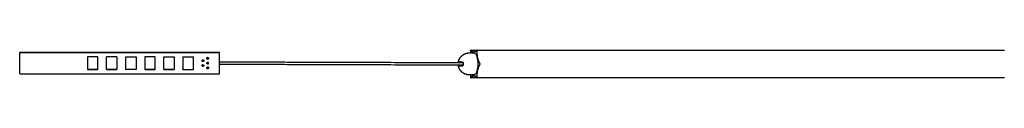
# Model space of a CAD drawing. Header units: millimetres. Extents: x 973 to 3232, y 2687 to 2716.
# Tile 1 of 2: x 973 to 2003, y 2687 to 2716. Entities that reach past the tile are written whole.
import ezdxf

# ---------------------------------------------------------------- set-up
doc = ezdxf.new("R2010")
doc.units = ezdxf.units.MM
doc.layers.add('Make2D$Visible$Curvas', color=7, linetype='Continuous')

msp = doc.modelspace()

# ---------------------------------------------------------------- linework, layer by layer
at = {"layer": 'Make2D$Visible$Curvas', "color": 7, "lineweight": -3}
for points in [[(1181.8, 2713.8), (972.8, 2713.8)], [(972.8, 2713.8), (972.8, 2713.8)], [(972.8, 2713.8), (1181.8, 2713.8)], [(972.8, 2691.3), (972.8, 2713.8)], [(1181.8, 2713.8), (1181.8, 2713.8)], [(1181.8, 2691.3), (1181.8, 2713.8)], [(1443.3, 2713.3), (1444.7, 2713.3)], [(1444.7, 2715.8), (1444.7, 2715.4)], [(1444.9, 2716.3), (1451.3, 2716.3)], [(1445.2, 2716), (1445, 2716.3)], [(1447, 2713.3), (1448.1, 2713.3)], [(1447, 2713.3), (1447, 2713.3)], [(1451.2, 2716.3), (1451.1, 2716)], [(1451.3, 2716.3), (2003.1, 2716.3)], [(1451.5, 2715.4), (1451.5, 2715.8)], [(1054.6, 2709.1), (1043.6, 2709.1)], [(1043.6, 2709.1), (1043.6, 2696.1)], [(1054.6, 2696.1), (1054.6, 2709.1)], [(1074.6, 2709.1), (1063.6, 2709.1)], [(1063.6, 2696.1), (1063.6, 2709.1)], [(1074.6, 2709.1), (1074.6, 2696.1)], [(1083.6, 2709.1), (1094.6, 2709.1)], [(1083.6, 2709.1), (1083.6, 2696.1)], [(1094.6, 2709.1), (1094.6, 2696.1)], [(1114.6, 2709.1), (1103.6, 2709.1)], [(1103.6, 2709.1), (1103.6, 2696.1)], [(1114.6, 2696.1), (1114.6, 2709.1)], [(1123.6, 2709.1), (1134.6, 2709.1)], [(1123.6, 2696.1), (1123.6, 2709.1)], [(1134.6, 2709.1), (1134.6, 2696.1)], [(1143.6, 2709.1), (1154.6, 2709.1)], [(1143.6, 2709.1), (1143.6, 2696.9)], [(1154.6, 2696.1), (1154.6, 2709.1)], [(1169.6, 2708.5), (1169.6, 2708.5)], [(1169.6, 2703.5), (1169.6, 2703.5)], [(1454.6, 2702.1), (1454.5, 2702.4)], [(1454.5, 2701), (1454.6, 2701.3)], [(972.8, 2691.3), (1181.8, 2691.3)], [(1054.6, 2696.1), (1043.6, 2696.1)], [(1043.6, 2696.1), (1054.6, 2696.1)], [(1074.6, 2696.1), (1063.6, 2696.1)], [(1063.6, 2696.1), (1074.6, 2696.1)], [(1094.6, 2696.1), (1083.6, 2696.1)], [(1094.6, 2696.1), (1083.6, 2696.1)], [(1114.6, 2696.1), (1103.6, 2696.1)], [(1103.6, 2696.1), (1114.6, 2696.1)], [(1123.6, 2696.1), (1134.6, 2696.1)], [(1134.6, 2696.1), (1123.6, 2696.1)], [(1143.6, 2696.1), (1143.6, 2696.9)], [(1143.6, 2696.1), (1154.6, 2696.1)], [(1143.6, 2696.1), (1154.6, 2696.1)], [(1169.6, 2698.5), (1169.6, 2698.5)], [(1444.7, 2690.3), (1443.3, 2690.3)], [(1447, 2690.3), (1447, 2690.3)], [(1448.1, 2690.3), (1447, 2690.3)], [(1444.7, 2688), (1444.7, 2687.6)], [(1451.3, 2687.1), (1444.9, 2687.1)], [(1445, 2687.1), (1445.2, 2687.4)], [(1451.1, 2687.4), (1451.2, 2687.1)], [(2003.1, 2687.1), (1451.3, 2687.1)], [(1451.5, 2687.6), (1451.5, 2688)]]:
    msp.add_open_spline(points, degree=1, dxfattribs=at)
for points, weights, degree, knots in [([(1432, 2704.1), (1432.1, 2704.7), (1432.3, 2705.4), (1432.6, 2706), (1433.2, 2707.5), (1434, 2708.8), (1435.2, 2709.9), (1436.3, 2711.1), (1437.6, 2711.9), (1439.1, 2712.5), (1440.3, 2713), (1441.6, 2713.3), (1442.9, 2713.3), (1443.1, 2713.3), (1443.2, 2713.3), (1443.3, 2713.3)], [0.825147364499, 0.810501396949, 0.798173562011, 0.788163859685, 0.766552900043, 0.755747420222, 0.755747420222, 0.755747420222, 0.766552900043, 0.788163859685, 0.807973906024, 0.836863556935, 0.874832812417, 0.874832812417, 0.874832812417, 0.874832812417], 3, [2.340946, 2.340946, 2.340946, 2.340946, 4.360741, 4.360741, 4.360741, 9.090509, 9.090509, 9.090509, 13.820276, 13.820276, 13.820276, 17.834534, 17.834534, 17.834534, 18.175398, 18.175398, 18.175398, 18.175398]), ([(1448.1, 2690.3), (1452.6, 2690.3), (1452.6, 2701.8), (1452.6, 2713.3), (1448.1, 2713.3)], [1, 0.707106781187, 1, 0.707106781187, 1], 2, [0, 0, 0, 18.064158, 18.064158, 36.128316, 36.128316, 36.128316]), ([(1163.7, 2705.1), (1163.7, 2705.1), (1163.7, 2705.1), (1163.7, 2706), (1164.6, 2706)], [0.999944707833, 0.999972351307, 1, 0.707106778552, 1], 2, [1.413583, 1.413583, 1.413583, 1.413717, 1.413717, 2.827433, 2.827433, 2.827433]), ([(1164.6, 2704.2), (1163.7, 2704.2), (1163.7, 2705.1), (1163.7, 2706), (1164.6, 2706)], [1, 0.707106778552, 1, 0.707106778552, 1], 2, [0, 0, 0, 1.413717, 1.413717, 2.827433, 2.827433, 2.827433]), ([(1164.6, 2699.2), (1163.7, 2699.2), (1163.7, 2700.1), (1163.7, 2700.6), (1164.2, 2700.9)], [1, 0.707106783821, 1, 0.797556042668, 0.874965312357], 2, [0, 0, 0, 1.413717, 1.413717, 2.390859, 2.390859, 2.390859]), ([(1164.6, 2706), (1165.5, 2706), (1165.5, 2705.1), (1165.5, 2704.2), (1164.6, 2704.2)], [1, 0.707106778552, 1, 0.707106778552, 1], 2, [0, 0, 0, 1.413717, 1.413717, 2.827433, 2.827433, 2.827433]), ([(1164.6, 2701), (1165.5, 2701), (1165.5, 2700.1), (1165.5, 2699.2), (1164.6, 2699.2)], [1, 0.707106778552, 1, 0.707106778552, 1], 2, [0, 0, 0, 1.413717, 1.413717, 2.827433, 2.827433, 2.827433]), ([(1169.6, 2706.7), (1168.7, 2706.7), (1168.7, 2707.6), (1168.7, 2708.1), (1169.2, 2708.4)], [1, 0.707106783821, 1, 0.797556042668, 0.874965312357], 2, [0, 0, 0, 1.413717, 1.413717, 2.390859, 2.390859, 2.390859]), ([(1169.6, 2701.7), (1168.7, 2701.7), (1168.7, 2702.6), (1168.7, 2703.5), (1169.6, 2703.5)], [1, 0.707106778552, 1, 0.707106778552, 1], 2, [0, 0, 0, 1.413717, 1.413717, 2.827433, 2.827433, 2.827433]), ([(1169.6, 2708.5), (1170.5, 2708.5), (1170.5, 2707.6), (1170.5, 2707), (1170, 2706.8)], [1, 0.707106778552, 1, 0.797556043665, 0.874965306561], 2, [0, 0, 0, 1.413717, 1.413717, 2.390859, 2.390859, 2.390859]), ([(1169.6, 2701.7), (1170.5, 2701.7), (1170.5, 2702.6), (1170.5, 2703.5), (1169.6, 2703.5)], [1, 0.707106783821, 1, 0.707106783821, 1], 2, [0, 0, 0, 1.413717, 1.413717, 2.827433, 2.827433, 2.827433]), ([(1454.6, 2701.3), (1454.7, 2701.4), (1454.7, 2701.7), (1454.7, 2702), (1454.6, 2702.1)], [1, 0.866025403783, 1, 0.866025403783, 1], 2, [-1.047198, -1.047198, -1.047198, -0.523599, -0.523599, 0, 0, 0]), ([(1169.2, 2698.4), (1168.7, 2698.1), (1168.7, 2697.6), (1168.7, 2697.6), (1168.7, 2697.6)], [0.874965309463, 0.797556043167, 1, 0.999972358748, 0.999944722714], 2, [-2.3908592, -2.3908592, -2.3908592, -1.4137167, -1.4137167, -1.4135833, -1.4135833, -1.4135833]), ([(1169.6, 2696.7), (1168.7, 2696.7), (1168.7, 2697.6), (1168.7, 2698.1), (1169.2, 2698.4)], [1, 0.707106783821, 1, 0.797556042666, 0.874965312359], 2, [0, 0, 0, 1.413717, 1.413717, 2.390859, 2.390859, 2.390859]), ([(1170.5, 2697.6), (1170.5, 2697.6), (1170.5, 2697.6), (1170.5, 2698.5), (1169.6, 2698.5)], [0.999944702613, 0.999972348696, 1, 0.707106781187, 1], 2, [-1.41385, -1.41385, -1.41385, -1.413717, -1.413717, 0, 0, 0]), ([(1169.6, 2698.5), (1170.5, 2698.5), (1170.5, 2697.6), (1170.5, 2696.7), (1169.6, 2696.7)], [1, 0.707106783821, 1, 0.707106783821, 1], 2, [0, 0, 0, 1.413717, 1.413717, 2.827433, 2.827433, 2.827433]), ([(1443.3, 2690.3), (1443.2, 2690.3), (1443.1, 2690.3), (1442.9, 2690.3), (1441.6, 2690.4), (1440.3, 2690.6), (1439.1, 2691.1), (1437.6, 2691.7), (1436.3, 2692.6), (1435.2, 2693.7), (1434, 2694.8), (1433.2, 2696.1), (1432.6, 2697.6), (1432.3, 2698.2), (1432.1, 2698.9), (1432, 2699.6)], [0.874832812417, 0.874832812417, 0.874832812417, 0.874832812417, 0.836863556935, 0.807973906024, 0.788163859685, 0.766552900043, 0.755747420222, 0.755747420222, 0.755747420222, 0.766552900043, 0.788163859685, 0.798173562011, 0.810501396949, 0.825147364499], 3, [-0.340865, -0.340865, -0.340865, -0.340865, 0, 0, 0, 4.014257, 4.014257, 4.014257, 8.744025, 8.744025, 8.744025, 13.473793, 13.473793, 13.473793, 15.493588, 15.493588, 15.493588, 15.493588])]:
    msp.add_rational_spline(points, weights, degree=degree, knots=knots, dxfattribs=at)
for points, weights, degree in [([(1444.7, 2715.8), (1444.7, 2716.3), (1444.9, 2716.3)], [1, 0.707106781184, 1], 2), ([(1444.7, 2715.4), (1444.7, 2714.3), (1444.7, 2713.3)], [1, 0.981846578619, 0.968612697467], 2), ([(1445, 2716.3), (1445, 2716.3), (1444.9, 2716.3)], [1, 0.965925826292, 1], 2), ([(1448.1, 2714), (1446.5, 2714), (1445.2, 2716)], [1, 0.965925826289, 1], 2), ([(1451.1, 2716), (1449.7, 2714), (1448.1, 2714)], [1, 0.965925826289, 1], 2), ([(1451.2, 2716.3), (1451.3, 2716.3), (1451.3, 2716.3)], [1, 0.965925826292, 1], 2), ([(1451.5, 2715.8), (1451.5, 2716.3), (1451.3, 2716.3)], [1, 0.707106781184, 1], 2), ([(1454.5, 2702.4), (1451.5, 2706.7), (1451.5, 2715.4)], [1, 0.866025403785, 1], 2), ([(2003.1, 2716.3), (2003.3, 2716.3), (2003.3, 2715.8)], [1, 0.707106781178, 1], 2), ([(1164.6, 2701), (1164.4, 2701), (1164.2, 2700.9)], [1, 0.909550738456, 0.874965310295], 2), ([(1165.5, 2705.1), (1165.5, 2704.2), (1164.6, 2704.2)], [0.999945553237, 0.707134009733, 1], 2), ([(1165.5, 2700.1), (1165.5, 2699.2), (1164.6, 2699.2)], [0.999944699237, 0.707134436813, 1], 2), ([(1169.6, 2708.5), (1169.4, 2708.5), (1169.2, 2708.4)], [1, 0.909550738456, 0.874965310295], 2), ([(1169.6, 2706.7), (1169.8, 2706.7), (1170, 2706.8)], [1, 0.909550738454, 0.874965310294], 2), ([(1432, 2704.1), (1432, 2704.1), (1435.6, 2704.1)], [1, 0.916727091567, 1], 2), ([(1434.2, 2704.1), (1434, 2704.1), (1433.7, 2704), (1433.6, 2703.8)], [1, 0.971301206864, 0.971301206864, 1], 3), ([(1437.1, 2702.3), (1437.1, 2702), (1437.1, 2701.8)], [1, 0.999792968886, 1], 2), ([(1437.1, 2701.8), (1437.1, 2701.6), (1437.1, 2701.4)], [1, 0.999792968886, 1], 2), ([(1451.5, 2688), (1451.5, 2696.7), (1454.5, 2701)], [1, 0.866025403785, 1], 2), ([(1169.6, 2698.5), (1169.4, 2698.5), (1169.2, 2698.4)], [1, 0.909550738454, 0.874965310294], 2), ([(1435.6, 2699.6), (1432, 2699.6), (1432, 2699.6)], [1, 0.916727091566, 1], 2), ([(1433.6, 2699.9), (1433.7, 2699.7), (1434, 2699.6), (1434.2, 2699.6)], [1, 0.971301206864, 0.971301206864, 1], 3), ([(1444.6, 2690.3), (1444.7, 2689.2), (1444.7, 2688)], [0.966112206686, 0.980100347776, 1], 2), ([(1444.7, 2687.6), (1444.7, 2687.1), (1444.9, 2687.1)], [1, 0.707106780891, 1], 2), ([(1444.9, 2687.1), (1445, 2687.1), (1445, 2687.1)], [1, 0.965925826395, 1], 2), ([(1445.2, 2687.4), (1446.5, 2689.4), (1448.1, 2689.4)], [1, 0.96592582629, 1], 2), ([(1448.1, 2689.4), (1449.7, 2689.4), (1451.1, 2687.4)], [1, 0.965925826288, 1], 2), ([(1451.2, 2687.1), (1451.3, 2687.1), (1451.3, 2687.1)], [1, 0.965925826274, 1], 2), ([(1451.3, 2687.1), (1451.5, 2687.1), (1451.5, 2687.6)], [1, 0.707106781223, 1], 2), ([(2003.3, 2687.6), (2003.3, 2687.1), (2003.1, 2687.1)], [1, 0.707106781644, 1], 2)]:
    msp.add_rational_spline(points, weights, degree=degree, dxfattribs=at)
for points, knots in [([(1447.1, 2713.3), (1447.1, 2713.3), (1447, 2713.3), (1446.9, 2713.3), (1446.8, 2713.3), (1446.6, 2713.2), (1446.5, 2713.2), (1446.2, 2713.2), (1446.2, 2713.2), (1446, 2713.2), (1445.9, 2713.2), (1445.7, 2713.3), (1445.5, 2713.3), (1445.2, 2713.3), (1445.1, 2713.3), (1444.9, 2713.3), (1444.8, 2713.3), (1444.7, 2713.3), (1444.7, 2713.3), (1444.7, 2713.3)], [0.507049, 0.507049, 0.507049, 0.507049, 0.987612, 0.987612, 1.481418, 1.481418, 1.975223, 1.975223, 2.222126, 2.222126, 2.469029, 2.469029, 2.962835, 2.962835, 3.456641, 3.456641, 3.703544, 3.703544, 3.950447, 3.950447, 3.950447, 3.950447]), ([(1445.8, 2713.3), (1446, 2713.3), (1446.1, 2713.3), (1446.4, 2713.3), (1446.6, 2713.3), (1446.8, 2713.3), (1446.9, 2713.3), (1447, 2713.3)], [2.486251, 2.486251, 2.486251, 2.486251, 2.966358, 2.966358, 3.460751, 3.460751, 3.955144, 3.955144, 3.955144, 3.955144]), ([(1447, 2713.3), (1447, 2713.3), (1447.1, 2713.3), (1447.1, 2713.3), (1447.1, 2713.3), (1447.1, 2713.3)], [0, 0, 0, 0, 0.4938059, 0.4938059, 0.5070485, 0.5070485, 0.5070485, 0.5070485]), ([(1181.8, 2704.1), (1182.9, 2704.1), (1184, 2704), (1185.1, 2704), (1186.2, 2704), (1187.4, 2704), (1188.6, 2704), (1189.8, 2704), (1190.9, 2704), (1192.1, 2704), (1193.4, 2704), (1194.6, 2704), (1195.9, 2704), (1197.2, 2704), (1198.4, 2704), (1199.7, 2704), (1201, 2704), (1202.4, 2704), (1203.7, 2704), (1205.1, 2704), (1206.4, 2704), (1207.8, 2704), (1209.2, 2704), (1210.6, 2704), (1212, 2704), (1213.5, 2704), (1214.9, 2704), (1216.3, 2703.9), (1217.8, 2703.9), (1219.3, 2703.9), (1220.8, 2703.9), (1222.4, 2703.9), (1223.9, 2703.9), (1225.4, 2703.9), (1227, 2703.9), (1228.6, 2703.9), (1230.1, 2703.9), (1231.7, 2703.9), (1233.3, 2703.9), (1234.9, 2703.9), (1238.3, 2703.9), (1241.6, 2703.9), (1245, 2703.9), (1248.5, 2703.8), (1252, 2703.8), (1255.5, 2703.8), (1259.2, 2703.8), (1262.8, 2703.8), (1266.5, 2703.8), (1270.4, 2703.8), (1274.2, 2703.8), (1278.1, 2703.7), (1282, 2703.7), (1286, 2703.7), (1290.1, 2703.7), (1294.2, 2703.7), (1298.4, 2703.7), (1302.6, 2703.7), (1306.9, 2703.7), (1311.2, 2703.6), (1315.6, 2703.6), (1320.1, 2703.6), (1324.6, 2703.6), (1329.1, 2703.6), (1333.7, 2703.6), (1338.4, 2703.5), (1343.1, 2703.5), (1347.9, 2703.5), (1352.7, 2703.5), (1357.5, 2703.5), (1362.5, 2703.5), (1367.5, 2703.4), (1372.5, 2703.4), (1377.7, 2703.4), (1382.8, 2703.4), (1388, 2703.4), (1393.3, 2703.4), (1398.6, 2703.3), (1403.9, 2703.3), (1409.4, 2703.3), (1414.9, 2703.3), (1420.4, 2703.3), (1425.9, 2703.2), (1431.4, 2703.2), (1436.9, 2703.2)], [104.87319, 104.87319, 104.87319, 104.87319, 111.2827, 111.2827, 111.2827, 118.098167, 118.098167, 118.098167, 124.913547, 124.913547, 124.913547, 132.064488, 132.064488, 132.064488, 139.21591, 139.21591, 139.21591, 146.703187, 146.703187, 146.703187, 154.190036, 154.190036, 154.190036, 162.01448, 162.01448, 162.01448, 169.838625, 169.838625, 169.838625, 178.000527, 178.000527, 178.000527, 186.161428, 186.161428, 186.161428, 194.662197, 194.662197, 194.662197, 203.162217, 203.162217, 203.162217, 220.839777, 220.839777, 220.839777, 239.196217, 239.196217, 239.196217, 258.232498, 258.232498, 258.232498, 277.949382, 277.949382, 277.949382, 298.34632, 298.34632, 298.34632, 319.426025, 319.426025, 319.426025, 341.187877, 341.187877, 341.187877, 363.632073, 363.632073, 363.632073, 386.760098, 386.760098, 386.760098, 410.570641, 410.570641, 410.570641, 435.066801, 435.066801, 435.066801, 460.247394, 460.247394, 460.247394, 486.111937, 486.111937, 486.111937, 512.662446, 512.662446, 512.662446, 539.090385, 539.090385, 539.090385, 539.090385]), ([(1436.9, 2700.4), (1431.4, 2700.4), (1425.9, 2700.4), (1420.4, 2700.5), (1414.9, 2700.5), (1409.4, 2700.5), (1403.9, 2700.5), (1398.6, 2700.5), (1393.3, 2700.6), (1388, 2700.6), (1382.8, 2700.6), (1377.7, 2700.6), (1372.5, 2700.6), (1367.5, 2700.6), (1362.5, 2700.7), (1357.5, 2700.7), (1352.7, 2700.7), (1347.9, 2700.7), (1343, 2700.7), (1338.4, 2700.7), (1333.7, 2700.8), (1329.1, 2700.8), (1324.5, 2700.8), (1320, 2700.8), (1315.6, 2700.8), (1311.2, 2700.8), (1306.9, 2700.9), (1302.6, 2700.9), (1298.4, 2700.9), (1294.2, 2700.9), (1290.1, 2700.9), (1286, 2700.9), (1282, 2700.9), (1278, 2700.9), (1274.2, 2701), (1270.3, 2701), (1266.5, 2701), (1262.8, 2701), (1259.2, 2701), (1255.5, 2701), (1252, 2701), (1248.5, 2701), (1245, 2701.1), (1241.6, 2701.1), (1238.2, 2701.1), (1234.9, 2701.1), (1233.3, 2701.1), (1231.7, 2701.1), (1230.1, 2701.1), (1228.5, 2701.1), (1227, 2701.1), (1225.4, 2701.1), (1223.9, 2701.1), (1222.3, 2701.1), (1220.8, 2701.1), (1219.3, 2701.1), (1217.8, 2701.1), (1216.3, 2701.1), (1214.9, 2701.2), (1213.5, 2701.2), (1212, 2701.2), (1210.6, 2701.2), (1209.2, 2701.2), (1207.8, 2701.2), (1206.4, 2701.2), (1205.1, 2701.2), (1203.7, 2701.2), (1202.4, 2701.2), (1201, 2701.2), (1199.7, 2701.2), (1198.4, 2701.2), (1197.2, 2701.2), (1195.9, 2701.2), (1194.6, 2701.2), (1193.4, 2701.2), (1192.1, 2701.2), (1190.9, 2701.2), (1189.8, 2701.2), (1188.6, 2701.2), (1187.4, 2701.2), (1186.2, 2701.2), (1185.1, 2701.2), (1184, 2701.2), (1182.9, 2701.3), (1181.8, 2701.3)], [0.789259, 0.789259, 0.789259, 0.789259, 27.235142, 27.235142, 27.235142, 53.785634, 53.785634, 53.785634, 79.650159, 79.650159, 79.650159, 104.830734, 104.830734, 104.830734, 129.326874, 129.326874, 129.326874, 153.137396, 153.137396, 153.137396, 176.265398, 176.265398, 176.265398, 198.709571, 198.709571, 198.709571, 220.471397, 220.471397, 220.471397, 241.551075, 241.551075, 241.551075, 261.947983, 261.947983, 261.947983, 281.664835, 281.664835, 281.664835, 300.701082, 300.701082, 300.701082, 319.057485, 319.057485, 319.057485, 336.735004, 336.735004, 336.735004, 345.235002, 345.235002, 345.235002, 353.735748, 353.735748, 353.735748, 361.896625, 361.896625, 361.896625, 370.058502, 370.058502, 370.058502, 377.88262, 377.88262, 377.88262, 385.707037, 385.707037, 385.707037, 393.193857, 393.193857, 393.193857, 400.681102, 400.681102, 400.681102, 407.832493, 407.832493, 407.832493, 414.983398, 414.983398, 414.983398, 421.798743, 421.798743, 421.798743, 428.61417, 428.61417, 428.61417, 435.007393, 435.007393, 435.007393, 435.007393]), ([(1432, 2703.2), (1432, 2703.4), (1432, 2703.5), (1432, 2703.6), (1432, 2703.7), (1432, 2703.8), (1432, 2703.9), (1432, 2704), (1432, 2704), (1432, 2704), (1432, 2704.1), (1432, 2704.1)], [1.041604, 1.041604, 1.041604, 1.041604, 1.502279, 1.502279, 1.877849, 1.877849, 2.253419, 2.253419, 2.628989, 2.628989, 3.004379, 3.004379, 3.004379, 3.004379]), ([(1432, 2699.6), (1432, 2699.6), (1432, 2699.6), (1432, 2699.8), (1432, 2699.9), (1432, 2700.1), (1432, 2700.2), (1432, 2700.4), (1432, 2700.4), (1432, 2700.4)], [0, 0, 0, 0, 0.751676, 0.751676, 1.503353, 1.503353, 1.879191, 1.879191, 2.01196, 2.01196, 2.01196, 2.01196]), ([(1433.8, 2703.2), (1433.7, 2703.3), (1433.7, 2703.4), (1433.7, 2703.6), (1433.6, 2703.7), (1433.6, 2703.8)], [-0.7569686, -0.7569686, -0.7569686, -0.7569686, -0.4478081, -0.4478081, 0, 0, 0, 0]), ([(1433.6, 2699.9), (1433.6, 2699.9), (1433.7, 2700), (1433.7, 2700.2), (1433.8, 2700.3), (1433.8, 2700.4)], [-1.7912424, -1.7912424, -1.7912424, -1.7912424, -1.3434318, -1.3434318, -1.0057781, -1.0057781, -1.0057781, -1.0057781]), ([(1435.6, 2704.1), (1435.8, 2704.1), (1436, 2704), (1436.3, 2703.9), (1436.5, 2703.7), (1436.7, 2703.5), (1436.8, 2703.4), (1436.9, 2703.2), (1436.9, 2703.1), (1437, 2702.9), (1437, 2702.8), (1437.1, 2702.5), (1437.1, 2702.4), (1437.1, 2702.3)], [0, 0, 0, 0, 0.751676, 0.751676, 1.503353, 1.503353, 1.879191, 1.879191, 2.255029, 2.255029, 2.630868, 2.630868, 3.006706, 3.006706, 3.006706, 3.006706]), ([(1437.1, 2701.4), (1437.1, 2701.2), (1437.1, 2701.1), (1437, 2700.9), (1437, 2700.8), (1436.9, 2700.4), (1436.8, 2700.2), (1436.6, 2700), (1436.5, 2699.9), (1436.3, 2699.8), (1436.2, 2699.7), (1436.1, 2699.6), (1436, 2699.6), (1435.8, 2699.6), (1435.7, 2699.6), (1435.6, 2699.6)], [0, 0, 0, 0, 0.37557, 0.37557, 0.75114, 0.75114, 1.502279, 1.502279, 1.877849, 1.877849, 2.253419, 2.253419, 2.628989, 2.628989, 3.004559, 3.004559, 3.004559, 3.004559]), ([(1444.7, 2690.3), (1444.7, 2690.3), (1444.8, 2690.3), (1445.1, 2690.3), (1445.2, 2690.3), (1445.5, 2690.4), (1445.7, 2690.4), (1446, 2690.4), (1446.2, 2690.4), (1446.4, 2690.4), (1446.5, 2690.4), (1446.6, 2690.4), (1446.7, 2690.4), (1446.8, 2690.4), (1446.9, 2690.4), (1447, 2690.3), (1447.1, 2690.3), (1447.1, 2690.3)], [0, 0, 0, 0, 0.493806, 0.493806, 0.987612, 0.987612, 1.481418, 1.481418, 1.975223, 1.975223, 2.222126, 2.222126, 2.469029, 2.469029, 2.962835, 2.962835, 3.442915, 3.442915, 3.442915, 3.442915]), ([(1447, 2690.3), (1446.9, 2690.3), (1446.8, 2690.3), (1446.6, 2690.3), (1446.4, 2690.3), (1446.1, 2690.4), (1446, 2690.4), (1445.8, 2690.4)], [0, 0, 0, 0, 0.494393, 0.494393, 0.988786, 0.988786, 1.470676, 1.470676, 1.470676, 1.470676]), ([(1447.1, 2690.3), (1447.1, 2690.3), (1447.1, 2690.3), (1447.1, 2690.3), (1447.1, 2690.3), (1447, 2690.3), (1447, 2690.3), (1447, 2690.3)], [3.4429154, 3.4429154, 3.4429154, 3.4429154, 3.4566411, 3.4566411, 3.703544, 3.703544, 3.9504469, 3.9504469, 3.9504469, 3.9504469])]:
    msp.add_open_spline(points, degree=3, knots=knots, dxfattribs=at)

doc.saveas('drawing.dxf')
